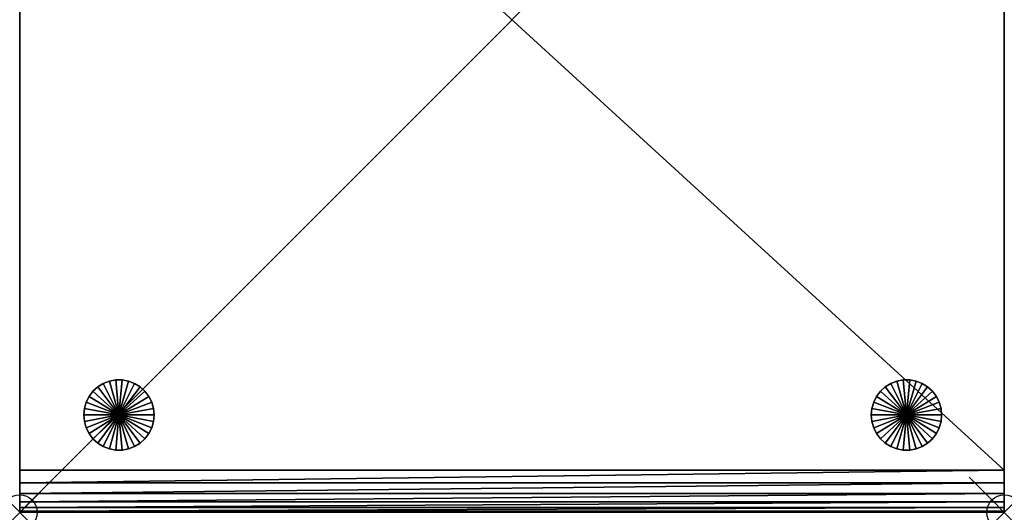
# Model space of a CAD drawing. Header units: inches. Extents: x 0 to 28, y -28 to 0.
# Tile 1 of 2: x 0 to 28, y -28 to -14. Entities that reach past the tile are written whole.
import ezdxf

# ---------------------------------------------------------------- set-up
doc = ezdxf.new("R2010")
doc.units = ezdxf.units.IN
doc.header["$MEASUREMENT"] = 0
doc.header["$PDMODE"] = 35
doc.header["$PDSIZE"] = 1
for name, color, linetype in [('A-FURN-3-NODE', 7, 'Continuous'), ('A-FURN-3-ST', 151, 'Continuous'), ('A-FURN-3-ST-LG', 252, 'Continuous')]:
    doc.layers.add(name, color=color, linetype=linetype)

msp = doc.modelspace()

# ---------------------------------------------------------------- linework, layer by layer
at = {"layer": 'A-FURN-3-NODE'}
for p in [(0, -28), (28, -28)]:
    msp.add_point(p, dxfattribs=at)

# ---------------------------------------------------------------- meshes
at = {"layer": 'A-FURN-3-ST'}
mesh = msp.add_polyface(dxfattribs=at)
corners = [(0, -28, 1.323), (28, -28, 1.323), (0, 0, 1.323), (28, 0, 1.323), (0, -27.7, 13.7), (0, -28, 12.8), (0, -27.967, 13.167), (0, -27.867, 13.467), (0, -26.8, 14), (0, -27.167, 13.967), (0, -27.467, 13.867), (28, -27.7, 13.7), (28, -26.8, 14), (28, -27.167, 13.967), (28, -27.467, 13.867), (28, -28, 12.8), (28, -27.967, 13.167), (28, -27.867, 13.467), (28, -0.3, 13.7), (28, 0, 12.8), (28, -0.033, 13.167), (28, -0.133, 13.467), (28, -1.2, 14), (28, -0.833, 13.967), (28, -0.533, 13.867), (0, -0.3, 13.7), (0, -1.2, 14), (0, -0.833, 13.967), (0, -0.533, 13.867), (0, 0, 12.8), (0, -0.033, 13.167), (0, -0.133, 13.467)]
mesh.append_faces([[corners[k] for k in face] for face in [(20, 18, 23), (23, 12, 14), (14, 17, 15), (23, 14, 15), (20, 23, 15), (3, 20, 15), (6, 4, 9), (9, 26, 28), (28, 31, 29), (9, 28, 29), (6, 9, 29), (0, 6, 29)]], dxfattribs={"vtx0": -1, "vtx1": -1, "vtx2": -1})
mesh.append_faces([[corners[k] for k in face] for face in [(1, 3, 15), (2, 0, 29)]], dxfattribs={"vtx1": -1})
mesh.append_faces([[corners[k] for k in face] for face in [(0, 2, 3), (3, 1, 0), (12, 22, 26), (26, 8, 12), (1, 15, 5), (5, 0, 1), (3, 19, 20), (20, 21, 18), (18, 24, 23), (23, 22, 12), (12, 13, 14), (14, 11, 17), (17, 16, 15), (2, 29, 19), (19, 3, 2), (0, 5, 6), (6, 7, 4), (4, 10, 9), (9, 8, 26), (26, 27, 28), (28, 25, 31), (31, 30, 29), (12, 8, 9), (9, 13, 12), (13, 9, 10), (10, 14, 13), (14, 10, 4), (4, 11, 14), (26, 22, 23), (23, 27, 26), (27, 23, 24), (24, 28, 27), (28, 24, 18), (18, 25, 28), (5, 15, 16), (16, 6, 5), (6, 16, 17), (17, 7, 6), (7, 17, 11), (11, 4, 7), (19, 29, 30), (30, 20, 19), (20, 30, 31), (31, 21, 20), (21, 31, 25), (25, 18, 21)]], dxfattribs={"vtx2": -1})
at = {"layer": 'A-FURN-3-ST-LG'}
mesh = msp.add_polyface(dxfattribs=at)
corners = [(2.823, -25.234, 0), (2.731, -24.238, 0), (2.915, -24.238, 0), (2.55, -24.272, 0), (2.377, -24.339, 0), (2.221, -24.436, 0), (2.084, -24.56, 0), (1.973, -24.707, 0), (1.891, -24.873, 0), (1.84, -25.05, 0), (2.731, -24.238, 0.3), (2.55, -24.272, 0.3), (2.377, -24.339, 0.3), (2.221, -24.436, 0.3), (2.915, -24.238, 0.3), (2.731, -24.238, 0.6), (2.55, -24.272, 0.6), (2.377, -24.339, 0.6), (2.221, -24.436, 0.6), (2.915, -24.238, 0.6), (2.731, -24.238, 0.9), (2.55, -24.272, 0.9), (2.377, -24.339, 0.9), (2.221, -24.436, 0.9), (2.915, -24.238, 0.9), (2.731, -24.238, 1.2), (2.55, -24.272, 1.2), (2.377, -24.339, 1.2), (2.221, -24.436, 1.2), (2.915, -24.238, 1.2), (2.731, -24.238, 1.5), (2.55, -24.272, 1.5), (2.377, -24.339, 1.5), (2.221, -24.436, 1.5), (2.084, -24.56, 1.5), (2.823, -25.234, 1.5), (1.973, -24.707, 1.5), (1.891, -24.873, 1.5), (1.84, -25.05, 1.5)]
mesh.append_faces([[corners[k] for k in face] for face in [(1, 11, 10), (3, 12, 11), (4, 13, 12), (10, 16, 15), (11, 17, 16), (12, 18, 17), (15, 21, 20), (16, 22, 21), (17, 23, 22), (20, 26, 25), (21, 27, 26), (22, 28, 27), (25, 31, 30), (26, 32, 31), (27, 33, 32), (28, 34, 33)]], dxfattribs={"vtx0": -1})
mesh.append_faces([[corners[k] for k in face] for face in [(0, 1, 2), (0, 3, 1), (0, 4, 3), (0, 5, 4), (0, 6, 5), (0, 7, 6), (0, 8, 7), (0, 9, 8), (35, 30, 31), (35, 31, 32), (35, 32, 33), (35, 33, 34), (35, 34, 36), (35, 36, 37), (35, 37, 38)]], dxfattribs={"vtx0": -1, "vtx2": -1})
mesh.append_faces([[corners[k] for k in face] for face in [(2, 1, 10), (1, 3, 11), (3, 4, 12), (4, 5, 13), (14, 10, 15), (10, 11, 16), (11, 12, 17), (12, 13, 18), (19, 15, 20), (15, 16, 21), (16, 17, 22), (17, 18, 23), (24, 20, 25), (20, 21, 26), (21, 22, 27), (22, 23, 28), (29, 25, 30), (25, 26, 31), (26, 27, 32), (27, 28, 33)]], dxfattribs={"vtx2": -1})
mesh = msp.add_polyface(dxfattribs=at)
corners = [(2.823, -25.234, 0), (3.756, -24.873, 0), (3.806, -25.05, 0), (3.673, -24.707, 0), (3.562, -24.56, 0), (3.426, -24.436, 0), (3.269, -24.339, 0), (3.097, -24.272, 0), (2.915, -24.238, 0), (3.426, -24.436, 0.3), (3.269, -24.339, 0.3), (3.097, -24.272, 0.3), (2.915, -24.238, 0.3), (2.731, -24.238, 0.3), (3.269, -24.339, 0.6), (3.426, -24.436, 0.6), (3.097, -24.272, 0.6), (2.915, -24.238, 0.6), (2.731, -24.238, 0.6), (3.269, -24.339, 0.9), (3.426, -24.436, 0.9), (3.097, -24.272, 0.9), (2.915, -24.238, 0.9), (2.731, -24.238, 0.9), (3.269, -24.339, 1.2), (3.426, -24.436, 1.2), (3.097, -24.272, 1.2), (2.915, -24.238, 1.2), (2.731, -24.238, 1.2), (3.269, -24.339, 1.5), (3.426, -24.436, 1.5), (3.097, -24.272, 1.5), (2.915, -24.238, 1.5), (2.731, -24.238, 1.5), (2.823, -25.234, 1.5), (3.806, -25.05, 1.5), (3.756, -24.873, 1.5), (3.673, -24.707, 1.5), (3.562, -24.56, 1.5)]
mesh.append_faces([[corners[k] for k in face] for face in [(5, 10, 9), (6, 11, 10), (7, 12, 11), (8, 13, 12), (9, 14, 15), (10, 16, 14), (11, 17, 16), (12, 18, 17), (15, 19, 20), (14, 21, 19), (16, 22, 21), (17, 23, 22), (20, 24, 25), (19, 26, 24), (21, 27, 26), (22, 28, 27), (25, 29, 30), (24, 31, 29), (26, 32, 31), (27, 33, 32)]], dxfattribs={"vtx0": -1})
mesh.append_faces([[corners[k] for k in face] for face in [(0, 1, 2), (0, 3, 1), (0, 4, 3), (0, 5, 4), (0, 6, 5), (0, 7, 6), (0, 8, 7), (34, 35, 36), (34, 36, 37), (34, 37, 38), (34, 38, 30), (34, 30, 29), (34, 29, 31), (34, 31, 32), (34, 32, 33)]], dxfattribs={"vtx0": -1, "vtx2": -1})
mesh.append_faces([[corners[k] for k in face] for face in [(4, 5, 9), (5, 6, 10), (6, 7, 11), (7, 8, 12), (9, 10, 14), (10, 11, 16), (11, 12, 17), (15, 14, 19), (14, 16, 21), (16, 17, 22), (20, 19, 24), (19, 21, 26), (21, 22, 27), (25, 24, 29), (24, 26, 31), (26, 27, 32)]], dxfattribs={"vtx2": -1})
mesh = msp.add_polyface(dxfattribs=at)
corners = [(25.217, -25.234, 0), (25.125, -24.238, 0), (25.31, -24.238, 0), (24.944, -24.272, 0), (24.772, -24.339, 0), (24.615, -24.436, 0), (24.478, -24.56, 0), (24.367, -24.707, 0), (24.285, -24.873, 0), (24.234, -25.05, 0), (25.125, -24.238, 0.3), (24.944, -24.272, 0.3), (24.772, -24.339, 0.3), (24.615, -24.436, 0.3), (25.31, -24.238, 0.3), (25.125, -24.238, 0.6), (24.944, -24.272, 0.6), (24.772, -24.339, 0.6), (24.615, -24.436, 0.6), (25.31, -24.238, 0.6), (25.125, -24.238, 0.9), (24.944, -24.272, 0.9), (24.772, -24.339, 0.9), (24.615, -24.436, 0.9), (25.31, -24.238, 0.9), (25.125, -24.238, 1.2), (24.944, -24.272, 1.2), (24.772, -24.339, 1.2), (24.615, -24.436, 1.2), (25.31, -24.238, 1.2), (25.125, -24.238, 1.5), (24.944, -24.272, 1.5), (24.772, -24.339, 1.5), (24.615, -24.436, 1.5), (24.478, -24.56, 1.5), (25.217, -25.234, 1.5), (24.367, -24.707, 1.5), (24.285, -24.873, 1.5), (24.234, -25.05, 1.5)]
mesh.append_faces([[corners[k] for k in face] for face in [(1, 11, 10), (3, 12, 11), (4, 13, 12), (10, 16, 15), (11, 17, 16), (12, 18, 17), (15, 21, 20), (16, 22, 21), (17, 23, 22), (20, 26, 25), (21, 27, 26), (22, 28, 27), (25, 31, 30), (26, 32, 31), (27, 33, 32), (28, 34, 33)]], dxfattribs={"vtx0": -1})
mesh.append_faces([[corners[k] for k in face] for face in [(0, 1, 2), (0, 3, 1), (0, 4, 3), (0, 5, 4), (0, 6, 5), (0, 7, 6), (0, 8, 7), (0, 9, 8), (35, 30, 31), (35, 31, 32), (35, 32, 33), (35, 33, 34), (35, 34, 36), (35, 36, 37), (35, 37, 38)]], dxfattribs={"vtx0": -1, "vtx2": -1})
mesh.append_faces([[corners[k] for k in face] for face in [(2, 1, 10), (1, 3, 11), (3, 4, 12), (4, 5, 13), (14, 10, 15), (10, 11, 16), (11, 12, 17), (12, 13, 18), (19, 15, 20), (15, 16, 21), (16, 17, 22), (17, 18, 23), (24, 20, 25), (20, 21, 26), (21, 22, 27), (22, 23, 28), (29, 25, 30), (25, 26, 31), (26, 27, 32), (27, 28, 33)]], dxfattribs={"vtx2": -1})
mesh = msp.add_polyface(dxfattribs=at)
corners = [(25.217, -25.234, 0), (26.15, -24.873, 0), (26.2, -25.05, 0), (26.068, -24.707, 0), (25.956, -24.56, 0), (25.82, -24.436, 0), (25.663, -24.339, 0), (25.491, -24.272, 0), (25.31, -24.238, 0), (25.82, -24.436, 0.3), (25.663, -24.339, 0.3), (25.491, -24.272, 0.3), (25.31, -24.238, 0.3), (25.125, -24.238, 0.3), (25.663, -24.339, 0.6), (25.82, -24.436, 0.6), (25.491, -24.272, 0.6), (25.31, -24.238, 0.6), (25.125, -24.238, 0.6), (25.663, -24.339, 0.9), (25.82, -24.436, 0.9), (25.491, -24.272, 0.9), (25.31, -24.238, 0.9), (25.125, -24.238, 0.9), (25.663, -24.339, 1.2), (25.82, -24.436, 1.2), (25.491, -24.272, 1.2), (25.31, -24.238, 1.2), (25.125, -24.238, 1.2), (25.663, -24.339, 1.5), (25.82, -24.436, 1.5), (25.491, -24.272, 1.5), (25.31, -24.238, 1.5), (25.125, -24.238, 1.5), (25.217, -25.234, 1.5), (26.2, -25.05, 1.5), (26.15, -24.873, 1.5), (26.068, -24.707, 1.5), (25.956, -24.56, 1.5)]
mesh.append_faces([[corners[k] for k in face] for face in [(5, 10, 9), (6, 11, 10), (7, 12, 11), (8, 13, 12), (9, 14, 15), (10, 16, 14), (11, 17, 16), (12, 18, 17), (15, 19, 20), (14, 21, 19), (16, 22, 21), (17, 23, 22), (20, 24, 25), (19, 26, 24), (21, 27, 26), (22, 28, 27), (25, 29, 30), (24, 31, 29), (26, 32, 31), (27, 33, 32)]], dxfattribs={"vtx0": -1})
mesh.append_faces([[corners[k] for k in face] for face in [(0, 1, 2), (0, 3, 1), (0, 4, 3), (0, 5, 4), (0, 6, 5), (0, 7, 6), (0, 8, 7), (34, 35, 36), (34, 36, 37), (34, 37, 38), (34, 38, 30), (34, 30, 29), (34, 29, 31), (34, 31, 32), (34, 32, 33)]], dxfattribs={"vtx0": -1, "vtx2": -1})
mesh.append_faces([[corners[k] for k in face] for face in [(4, 5, 9), (5, 6, 10), (6, 7, 11), (7, 8, 12), (9, 10, 14), (10, 11, 16), (11, 12, 17), (15, 14, 19), (14, 16, 21), (16, 17, 22), (20, 19, 24), (19, 21, 26), (21, 22, 27), (25, 24, 29), (24, 26, 31), (26, 27, 32)]], dxfattribs={"vtx2": -1})
mesh = msp.add_polyface(dxfattribs=at)
corners = [(2.823, -25.234, 0), (1.823, -25.234, 0), (1.84, -25.05, 0), (2.221, -24.436, 0), (2.084, -24.56, 0.3), (2.221, -24.436, 0.3), (2.084, -24.56, 0), (1.973, -24.707, 0.3), (1.973, -24.707, 0), (1.891, -24.873, 0.3), (1.891, -24.873, 0), (1.84, -25.05, 0.3), (1.823, -25.234, 0.3), (2.084, -24.56, 0.6), (2.221, -24.436, 0.6), (1.973, -24.707, 0.6), (1.891, -24.873, 0.6), (1.84, -25.05, 0.6), (1.823, -25.234, 0.6), (2.084, -24.56, 0.9), (2.221, -24.436, 0.9), (1.973, -24.707, 0.9), (1.891, -24.873, 0.9), (1.84, -25.05, 0.9), (1.823, -25.234, 0.9), (2.084, -24.56, 1.2), (2.221, -24.436, 1.2), (1.973, -24.707, 1.2), (1.891, -24.873, 1.2), (1.84, -25.05, 1.2), (1.823, -25.234, 1.2), (2.084, -24.56, 1.5), (1.973, -24.707, 1.5), (1.891, -24.873, 1.5), (1.84, -25.05, 1.5), (1.823, -25.234, 1.5), (2.823, -25.234, 1.5)]
mesh.append_faces([[corners[k] for k in face] for face in [(3, 4, 5), (6, 7, 4), (8, 9, 7), (10, 11, 9), (2, 12, 11), (5, 13, 14), (4, 15, 13), (7, 16, 15), (9, 17, 16), (11, 18, 17), (14, 19, 20), (13, 21, 19), (15, 22, 21), (16, 23, 22), (17, 24, 23), (20, 25, 26), (19, 27, 25), (21, 28, 27), (22, 29, 28), (23, 30, 29), (25, 32, 31), (27, 33, 32), (28, 34, 33), (29, 35, 34)]], dxfattribs={"vtx0": -1})
mesh.append_faces([[corners[k] for k in face] for face in [(0, 1, 2), (36, 34, 35)]], dxfattribs={"vtx0": -1, "vtx2": -1})
mesh.append_faces([[corners[k] for k in face] for face in [(3, 6, 4), (6, 8, 7), (8, 10, 9), (10, 2, 11), (2, 1, 12), (5, 4, 13), (4, 7, 15), (7, 9, 16), (9, 11, 17), (11, 12, 18), (14, 13, 19), (13, 15, 21), (15, 16, 22), (16, 17, 23), (17, 18, 24), (20, 19, 25), (19, 21, 27), (21, 22, 28), (22, 23, 29), (23, 24, 30), (26, 25, 31), (25, 27, 32), (27, 28, 33), (28, 29, 34), (29, 30, 35)]], dxfattribs={"vtx2": -1})
mesh = msp.add_polyface(dxfattribs=at)
corners = [(2.823, -25.234, 0), (3.806, -25.05, 0), (3.823, -25.234, 0), (3.806, -25.05, 0.3), (3.823, -25.234, 0.3), (3.756, -24.873, 0.3), (3.756, -24.873, 0), (3.673, -24.707, 0.3), (3.673, -24.707, 0), (3.562, -24.56, 0.3), (3.562, -24.56, 0), (3.426, -24.436, 0.3), (3.806, -25.05, 0.6), (3.823, -25.234, 0.6), (3.756, -24.873, 0.6), (3.673, -24.707, 0.6), (3.562, -24.56, 0.6), (3.426, -24.436, 0.6), (3.806, -25.05, 0.9), (3.823, -25.234, 0.9), (3.756, -24.873, 0.9), (3.673, -24.707, 0.9), (3.562, -24.56, 0.9), (3.426, -24.436, 0.9), (3.806, -25.05, 1.2), (3.823, -25.234, 1.2), (3.756, -24.873, 1.2), (3.673, -24.707, 1.2), (3.562, -24.56, 1.2), (3.426, -24.436, 1.2), (3.806, -25.05, 1.5), (3.823, -25.234, 1.5), (3.756, -24.873, 1.5), (3.673, -24.707, 1.5), (3.562, -24.56, 1.5), (3.426, -24.436, 1.5), (2.823, -25.234, 1.5)]
mesh.append_faces([[corners[k] for k in face] for face in [(2, 3, 4), (1, 5, 3), (6, 7, 5), (8, 9, 7), (10, 11, 9), (4, 12, 13), (3, 14, 12), (5, 15, 14), (7, 16, 15), (9, 17, 16), (13, 18, 19), (12, 20, 18), (14, 21, 20), (15, 22, 21), (16, 23, 22), (19, 24, 25), (18, 26, 24), (20, 27, 26), (21, 28, 27), (22, 29, 28), (25, 30, 31), (24, 32, 30), (26, 33, 32), (27, 34, 33), (28, 35, 34)]], dxfattribs={"vtx0": -1})
mesh.append_faces([[corners[k] for k in face] for face in [(0, 1, 2), (36, 31, 30)]], dxfattribs={"vtx0": -1, "vtx2": -1})
mesh.append_faces([[corners[k] for k in face] for face in [(2, 1, 3), (1, 6, 5), (6, 8, 7), (8, 10, 9), (4, 3, 12), (3, 5, 14), (5, 7, 15), (7, 9, 16), (9, 11, 17), (13, 12, 18), (12, 14, 20), (14, 15, 21), (15, 16, 22), (16, 17, 23), (19, 18, 24), (18, 20, 26), (20, 21, 27), (21, 22, 28), (22, 23, 29), (25, 24, 30), (24, 26, 32), (26, 27, 33), (27, 28, 34), (28, 29, 35)]], dxfattribs={"vtx2": -1})
mesh = msp.add_polyface(dxfattribs=at)
corners = [(25.217, -25.234, 0), (24.217, -25.234, 0), (24.234, -25.05, 0), (24.615, -24.436, 0), (24.478, -24.56, 0.3), (24.615, -24.436, 0.3), (24.478, -24.56, 0), (24.367, -24.707, 0.3), (24.367, -24.707, 0), (24.285, -24.873, 0.3), (24.285, -24.873, 0), (24.234, -25.05, 0.3), (24.217, -25.234, 0.3), (24.478, -24.56, 0.6), (24.615, -24.436, 0.6), (24.367, -24.707, 0.6), (24.285, -24.873, 0.6), (24.234, -25.05, 0.6), (24.217, -25.234, 0.6), (24.478, -24.56, 0.9), (24.615, -24.436, 0.9), (24.367, -24.707, 0.9), (24.285, -24.873, 0.9), (24.234, -25.05, 0.9), (24.217, -25.234, 0.9), (24.478, -24.56, 1.2), (24.615, -24.436, 1.2), (24.367, -24.707, 1.2), (24.285, -24.873, 1.2), (24.234, -25.05, 1.2), (24.217, -25.234, 1.2), (24.478, -24.56, 1.5), (24.367, -24.707, 1.5), (24.285, -24.873, 1.5), (24.234, -25.05, 1.5), (24.217, -25.234, 1.5), (25.217, -25.234, 1.5)]
mesh.append_faces([[corners[k] for k in face] for face in [(3, 4, 5), (6, 7, 4), (8, 9, 7), (10, 11, 9), (2, 12, 11), (5, 13, 14), (4, 15, 13), (7, 16, 15), (9, 17, 16), (11, 18, 17), (14, 19, 20), (13, 21, 19), (15, 22, 21), (16, 23, 22), (17, 24, 23), (20, 25, 26), (19, 27, 25), (21, 28, 27), (22, 29, 28), (23, 30, 29), (25, 32, 31), (27, 33, 32), (28, 34, 33), (29, 35, 34)]], dxfattribs={"vtx0": -1})
mesh.append_faces([[corners[k] for k in face] for face in [(0, 1, 2), (36, 34, 35)]], dxfattribs={"vtx0": -1, "vtx2": -1})
mesh.append_faces([[corners[k] for k in face] for face in [(3, 6, 4), (6, 8, 7), (8, 10, 9), (10, 2, 11), (2, 1, 12), (5, 4, 13), (4, 7, 15), (7, 9, 16), (9, 11, 17), (11, 12, 18), (14, 13, 19), (13, 15, 21), (15, 16, 22), (16, 17, 23), (17, 18, 24), (20, 19, 25), (19, 21, 27), (21, 22, 28), (22, 23, 29), (23, 24, 30), (26, 25, 31), (25, 27, 32), (27, 28, 33), (28, 29, 34), (29, 30, 35)]], dxfattribs={"vtx2": -1})
mesh = msp.add_polyface(dxfattribs=at)
corners = [(25.217, -25.234, 0), (26.2, -25.05, 0), (26.217, -25.234, 0), (26.2, -25.05, 0.3), (26.217, -25.234, 0.3), (26.15, -24.873, 0.3), (26.15, -24.873, 0), (26.068, -24.707, 0.3), (26.068, -24.707, 0), (25.956, -24.56, 0.3), (25.956, -24.56, 0), (25.82, -24.436, 0.3), (26.2, -25.05, 0.6), (26.217, -25.234, 0.6), (26.15, -24.873, 0.6), (26.068, -24.707, 0.6), (25.956, -24.56, 0.6), (25.82, -24.436, 0.6), (26.2, -25.05, 0.9), (26.217, -25.234, 0.9), (26.15, -24.873, 0.9), (26.068, -24.707, 0.9), (25.956, -24.56, 0.9), (25.82, -24.436, 0.9), (26.2, -25.05, 1.2), (26.217, -25.234, 1.2), (26.15, -24.873, 1.2), (26.068, -24.707, 1.2), (25.956, -24.56, 1.2), (25.82, -24.436, 1.2), (26.2, -25.05, 1.5), (26.217, -25.234, 1.5), (26.15, -24.873, 1.5), (26.068, -24.707, 1.5), (25.956, -24.56, 1.5), (25.82, -24.436, 1.5), (25.217, -25.234, 1.5)]
mesh.append_faces([[corners[k] for k in face] for face in [(2, 3, 4), (1, 5, 3), (6, 7, 5), (8, 9, 7), (10, 11, 9), (4, 12, 13), (3, 14, 12), (5, 15, 14), (7, 16, 15), (9, 17, 16), (13, 18, 19), (12, 20, 18), (14, 21, 20), (15, 22, 21), (16, 23, 22), (19, 24, 25), (18, 26, 24), (20, 27, 26), (21, 28, 27), (22, 29, 28), (25, 30, 31), (24, 32, 30), (26, 33, 32), (27, 34, 33), (28, 35, 34)]], dxfattribs={"vtx0": -1})
mesh.append_faces([[corners[k] for k in face] for face in [(0, 1, 2), (36, 31, 30)]], dxfattribs={"vtx0": -1, "vtx2": -1})
mesh.append_faces([[corners[k] for k in face] for face in [(2, 1, 3), (1, 6, 5), (6, 8, 7), (8, 10, 9), (4, 3, 12), (3, 5, 14), (5, 7, 15), (7, 9, 16), (9, 11, 17), (13, 12, 18), (12, 14, 20), (14, 15, 21), (15, 16, 22), (16, 17, 23), (19, 18, 24), (18, 20, 26), (20, 21, 27), (21, 22, 28), (22, 23, 29), (25, 24, 30), (24, 26, 32), (26, 27, 33), (27, 28, 34), (28, 29, 35)]], dxfattribs={"vtx2": -1})
mesh = msp.add_polyface(dxfattribs=at)
corners = [(2.823, -25.234, 0), (1.84, -25.418, 0), (1.823, -25.234, 0), (1.84, -25.418, 0.3), (1.823, -25.234, 0.3), (1.891, -25.595, 0.3), (1.891, -25.595, 0), (1.973, -25.76, 0.3), (1.973, -25.76, 0), (2.084, -25.908, 0.3), (2.084, -25.908, 0), (2.221, -26.032, 0.3), (2.221, -26.032, 0), (1.84, -25.418, 0.6), (1.823, -25.234, 0.6), (1.891, -25.595, 0.6), (1.973, -25.76, 0.6), (2.084, -25.908, 0.6), (2.221, -26.032, 0.6), (1.84, -25.418, 0.9), (1.823, -25.234, 0.9), (1.891, -25.595, 0.9), (1.973, -25.76, 0.9), (2.084, -25.908, 0.9), (2.221, -26.032, 0.9), (1.84, -25.418, 1.2), (1.823, -25.234, 1.2), (1.891, -25.595, 1.2), (1.973, -25.76, 1.2), (2.084, -25.908, 1.2), (2.221, -26.032, 1.2), (1.84, -25.418, 1.5), (1.823, -25.234, 1.5), (1.891, -25.595, 1.5), (1.973, -25.76, 1.5), (2.084, -25.908, 1.5), (2.221, -26.032, 1.5), (2.823, -25.234, 1.5)]
mesh.append_faces([[corners[k] for k in face] for face in [(2, 3, 4), (1, 5, 3), (6, 7, 5), (8, 9, 7), (10, 11, 9), (4, 13, 14), (3, 15, 13), (5, 16, 15), (7, 17, 16), (9, 18, 17), (14, 19, 20), (13, 21, 19), (15, 22, 21), (16, 23, 22), (17, 24, 23), (20, 25, 26), (19, 27, 25), (21, 28, 27), (22, 29, 28), (23, 30, 29), (26, 31, 32), (25, 33, 31), (27, 34, 33), (28, 35, 34), (29, 36, 35)]], dxfattribs={"vtx0": -1})
mesh.append_faces([[corners[k] for k in face] for face in [(0, 1, 2), (37, 32, 31)]], dxfattribs={"vtx0": -1, "vtx2": -1})
mesh.append_faces([[corners[k] for k in face] for face in [(2, 1, 3), (1, 6, 5), (6, 8, 7), (8, 10, 9), (10, 12, 11), (4, 3, 13), (3, 5, 15), (5, 7, 16), (7, 9, 17), (9, 11, 18), (14, 13, 19), (13, 15, 21), (15, 16, 22), (16, 17, 23), (17, 18, 24), (20, 19, 25), (19, 21, 27), (21, 22, 28), (22, 23, 29), (23, 24, 30), (26, 25, 31), (25, 27, 33), (27, 28, 34), (28, 29, 35)]], dxfattribs={"vtx2": -1})
mesh = msp.add_polyface(dxfattribs=at)
corners = [(2.823, -25.234, 0), (1.891, -25.595, 0), (1.84, -25.418, 0), (1.973, -25.76, 0), (2.084, -25.908, 0), (2.221, -26.032, 0), (2.377, -26.129, 0), (2.55, -26.196, 0), (2.731, -26.23, 0), (2.915, -26.23, 0), (2.377, -26.129, 0.3), (2.221, -26.032, 0.3), (2.55, -26.196, 0.3), (2.731, -26.23, 0.3), (2.915, -26.23, 0.3), (2.377, -26.129, 0.6), (2.221, -26.032, 0.6), (2.55, -26.196, 0.6), (2.731, -26.23, 0.6), (2.915, -26.23, 0.6), (2.377, -26.129, 0.9), (2.221, -26.032, 0.9), (2.55, -26.196, 0.9), (2.731, -26.23, 0.9), (2.915, -26.23, 0.9), (2.377, -26.129, 1.2), (2.221, -26.032, 1.2), (2.55, -26.196, 1.2), (2.731, -26.23, 1.2), (2.915, -26.23, 1.2), (2.084, -25.908, 1.2), (2.221, -26.032, 1.5), (2.377, -26.129, 1.5), (2.55, -26.196, 1.5), (2.731, -26.23, 1.5), (2.915, -26.23, 1.5), (2.823, -25.234, 1.5), (1.84, -25.418, 1.5), (1.891, -25.595, 1.5), (1.973, -25.76, 1.5), (2.084, -25.908, 1.5)]
mesh.append_faces([[corners[k] for k in face] for face in [(5, 10, 11), (6, 12, 10), (7, 13, 12), (8, 14, 13), (11, 15, 16), (10, 17, 15), (12, 18, 17), (13, 19, 18), (16, 20, 21), (15, 22, 20), (17, 23, 22), (18, 24, 23), (21, 25, 26), (20, 27, 25), (22, 28, 27), (23, 29, 28), (26, 32, 31), (25, 33, 32), (27, 34, 33), (28, 35, 34)]], dxfattribs={"vtx0": -1})
mesh.append_faces([[corners[k] for k in face] for face in [(0, 1, 2), (0, 3, 1), (0, 4, 3), (0, 5, 4), (0, 6, 5), (0, 7, 6), (0, 8, 7), (0, 9, 8), (36, 37, 38), (36, 38, 39), (36, 39, 40), (36, 40, 31), (36, 31, 32), (36, 32, 33), (36, 33, 34)]], dxfattribs={"vtx0": -1, "vtx2": -1})
mesh.append_faces([[corners[k] for k in face] for face in [(5, 6, 10), (6, 7, 12), (7, 8, 13), (11, 10, 15), (10, 12, 17), (12, 13, 18), (16, 15, 20), (15, 17, 22), (17, 18, 23), (21, 20, 25), (20, 22, 27), (22, 23, 28), (30, 26, 31), (26, 25, 32), (25, 27, 33), (27, 28, 34)]], dxfattribs={"vtx2": -1})
mesh = msp.add_polyface(dxfattribs=at)
corners = [(2.823, -25.234, 0), (3.097, -26.196, 0), (2.915, -26.23, 0), (3.269, -26.129, 0), (3.426, -26.032, 0), (3.562, -25.908, 0), (3.673, -25.76, 0), (3.756, -25.595, 0), (3.806, -25.418, 0), (2.731, -26.23, 0), (2.915, -26.23, 0.3), (3.097, -26.196, 0.3), (3.269, -26.129, 0.3), (3.426, -26.032, 0.3), (3.562, -25.908, 0.3), (2.731, -26.23, 0.3), (2.915, -26.23, 0.6), (3.097, -26.196, 0.6), (3.269, -26.129, 0.6), (3.426, -26.032, 0.6), (2.731, -26.23, 0.6), (2.915, -26.23, 0.9), (3.097, -26.196, 0.9), (3.269, -26.129, 0.9), (3.426, -26.032, 0.9), (2.731, -26.23, 0.9), (2.915, -26.23, 1.2), (3.097, -26.196, 1.2), (3.269, -26.129, 1.2), (3.426, -26.032, 1.2), (2.731, -26.23, 1.2), (2.915, -26.23, 1.5), (3.097, -26.196, 1.5), (3.269, -26.129, 1.5), (3.426, -26.032, 1.5), (2.823, -25.234, 1.5), (2.731, -26.23, 1.5), (3.562, -25.908, 1.5), (3.673, -25.76, 1.5), (3.756, -25.595, 1.5), (3.806, -25.418, 1.5)]
mesh.append_faces([[corners[k] for k in face] for face in [(2, 11, 10), (1, 12, 11), (3, 13, 12), (4, 14, 13), (10, 17, 16), (11, 18, 17), (12, 19, 18), (16, 22, 21), (17, 23, 22), (18, 24, 23), (21, 27, 26), (22, 28, 27), (23, 29, 28), (26, 32, 31), (27, 33, 32), (28, 34, 33)]], dxfattribs={"vtx0": -1})
mesh.append_faces([[corners[k] for k in face] for face in [(0, 1, 2), (0, 3, 1), (0, 4, 3), (0, 5, 4), (0, 6, 5), (0, 7, 6), (0, 8, 7), (35, 36, 31), (35, 31, 32), (35, 32, 33), (35, 33, 34), (35, 34, 37), (35, 37, 38), (35, 38, 39), (35, 39, 40)]], dxfattribs={"vtx0": -1, "vtx2": -1})
mesh.append_faces([[corners[k] for k in face] for face in [(9, 2, 10), (2, 1, 11), (1, 3, 12), (3, 4, 13), (15, 10, 16), (10, 11, 17), (11, 12, 18), (12, 13, 19), (20, 16, 21), (16, 17, 22), (17, 18, 23), (18, 19, 24), (25, 21, 26), (21, 22, 27), (22, 23, 28), (23, 24, 29), (30, 26, 31), (26, 27, 32), (27, 28, 33), (28, 29, 34)]], dxfattribs={"vtx2": -1})
mesh = msp.add_polyface(dxfattribs=at)
corners = [(2.823, -25.234, 0), (3.823, -25.234, 0), (3.806, -25.418, 0), (3.426, -26.032, 0), (3.562, -25.908, 0), (3.562, -25.908, 0.3), (3.673, -25.76, 0.3), (3.673, -25.76, 0), (3.756, -25.595, 0.3), (3.756, -25.595, 0), (3.806, -25.418, 0.3), (3.823, -25.234, 0.3), (3.426, -26.032, 0.3), (3.562, -25.908, 0.6), (3.426, -26.032, 0.6), (3.673, -25.76, 0.6), (3.756, -25.595, 0.6), (3.806, -25.418, 0.6), (3.823, -25.234, 0.6), (3.562, -25.908, 0.9), (3.426, -26.032, 0.9), (3.673, -25.76, 0.9), (3.756, -25.595, 0.9), (3.806, -25.418, 0.9), (3.823, -25.234, 0.9), (3.562, -25.908, 1.2), (3.426, -26.032, 1.2), (3.673, -25.76, 1.2), (3.756, -25.595, 1.2), (3.806, -25.418, 1.2), (3.823, -25.234, 1.2), (3.562, -25.908, 1.5), (3.426, -26.032, 1.5), (3.673, -25.76, 1.5), (3.756, -25.595, 1.5), (3.806, -25.418, 1.5), (3.823, -25.234, 1.5), (2.823, -25.234, 1.5)]
mesh.append_faces([[corners[k] for k in face] for face in [(4, 6, 5), (7, 8, 6), (9, 10, 8), (2, 11, 10), (12, 13, 14), (5, 15, 13), (6, 16, 15), (8, 17, 16), (10, 18, 17), (14, 19, 20), (13, 21, 19), (15, 22, 21), (16, 23, 22), (17, 24, 23), (20, 25, 26), (19, 27, 25), (21, 28, 27), (22, 29, 28), (23, 30, 29), (26, 31, 32), (25, 33, 31), (27, 34, 33), (28, 35, 34), (29, 36, 35)]], dxfattribs={"vtx0": -1})
mesh.append_faces([[corners[k] for k in face] for face in [(0, 1, 2), (37, 35, 36)]], dxfattribs={"vtx0": -1, "vtx2": -1})
mesh.append_faces([[corners[k] for k in face] for face in [(3, 4, 5), (4, 7, 6), (7, 9, 8), (9, 2, 10), (2, 1, 11), (12, 5, 13), (5, 6, 15), (6, 8, 16), (8, 10, 17), (10, 11, 18), (14, 13, 19), (13, 15, 21), (15, 16, 22), (16, 17, 23), (17, 18, 24), (20, 19, 25), (19, 21, 27), (21, 22, 28), (22, 23, 29), (23, 24, 30), (26, 25, 31), (25, 27, 33), (27, 28, 34), (28, 29, 35), (29, 30, 36)]], dxfattribs={"vtx2": -1})
mesh = msp.add_polyface(dxfattribs=at)
corners = [(25.217, -25.234, 0), (24.234, -25.418, 0), (24.217, -25.234, 0), (24.234, -25.418, 0.3), (24.217, -25.234, 0.3), (24.285, -25.595, 0.3), (24.285, -25.595, 0), (24.367, -25.76, 0.3), (24.367, -25.76, 0), (24.478, -25.908, 0.3), (24.478, -25.908, 0), (24.615, -26.032, 0.3), (24.615, -26.032, 0), (24.234, -25.418, 0.6), (24.217, -25.234, 0.6), (24.285, -25.595, 0.6), (24.367, -25.76, 0.6), (24.478, -25.908, 0.6), (24.615, -26.032, 0.6), (24.234, -25.418, 0.9), (24.217, -25.234, 0.9), (24.285, -25.595, 0.9), (24.367, -25.76, 0.9), (24.478, -25.908, 0.9), (24.615, -26.032, 0.9), (24.234, -25.418, 1.2), (24.217, -25.234, 1.2), (24.285, -25.595, 1.2), (24.367, -25.76, 1.2), (24.478, -25.908, 1.2), (24.615, -26.032, 1.2), (24.234, -25.418, 1.5), (24.217, -25.234, 1.5), (24.285, -25.595, 1.5), (24.367, -25.76, 1.5), (24.478, -25.908, 1.5), (24.615, -26.032, 1.5), (25.217, -25.234, 1.5)]
mesh.append_faces([[corners[k] for k in face] for face in [(2, 3, 4), (1, 5, 3), (6, 7, 5), (8, 9, 7), (10, 11, 9), (4, 13, 14), (3, 15, 13), (5, 16, 15), (7, 17, 16), (9, 18, 17), (14, 19, 20), (13, 21, 19), (15, 22, 21), (16, 23, 22), (17, 24, 23), (20, 25, 26), (19, 27, 25), (21, 28, 27), (22, 29, 28), (23, 30, 29), (26, 31, 32), (25, 33, 31), (27, 34, 33), (28, 35, 34), (29, 36, 35)]], dxfattribs={"vtx0": -1})
mesh.append_faces([[corners[k] for k in face] for face in [(0, 1, 2), (37, 32, 31)]], dxfattribs={"vtx0": -1, "vtx2": -1})
mesh.append_faces([[corners[k] for k in face] for face in [(2, 1, 3), (1, 6, 5), (6, 8, 7), (8, 10, 9), (10, 12, 11), (4, 3, 13), (3, 5, 15), (5, 7, 16), (7, 9, 17), (9, 11, 18), (14, 13, 19), (13, 15, 21), (15, 16, 22), (16, 17, 23), (17, 18, 24), (20, 19, 25), (19, 21, 27), (21, 22, 28), (22, 23, 29), (23, 24, 30), (26, 25, 31), (25, 27, 33), (27, 28, 34), (28, 29, 35)]], dxfattribs={"vtx2": -1})
mesh = msp.add_polyface(dxfattribs=at)
corners = [(25.217, -25.234, 0), (24.285, -25.595, 0), (24.234, -25.418, 0), (24.367, -25.76, 0), (24.478, -25.908, 0), (24.615, -26.032, 0), (24.772, -26.129, 0), (24.944, -26.196, 0), (25.125, -26.23, 0), (25.31, -26.23, 0), (24.772, -26.129, 0.3), (24.615, -26.032, 0.3), (24.944, -26.196, 0.3), (25.125, -26.23, 0.3), (25.31, -26.23, 0.3), (24.772, -26.129, 0.6), (24.615, -26.032, 0.6), (24.944, -26.196, 0.6), (25.125, -26.23, 0.6), (25.31, -26.23, 0.6), (24.772, -26.129, 0.9), (24.615, -26.032, 0.9), (24.944, -26.196, 0.9), (25.125, -26.23, 0.9), (25.31, -26.23, 0.9), (24.772, -26.129, 1.2), (24.615, -26.032, 1.2), (24.944, -26.196, 1.2), (25.125, -26.23, 1.2), (25.31, -26.23, 1.2), (24.478, -25.908, 1.2), (24.615, -26.032, 1.5), (24.772, -26.129, 1.5), (24.944, -26.196, 1.5), (25.125, -26.23, 1.5), (25.31, -26.23, 1.5), (25.217, -25.234, 1.5), (24.234, -25.418, 1.5), (24.285, -25.595, 1.5), (24.367, -25.76, 1.5), (24.478, -25.908, 1.5)]
mesh.append_faces([[corners[k] for k in face] for face in [(5, 10, 11), (6, 12, 10), (7, 13, 12), (8, 14, 13), (11, 15, 16), (10, 17, 15), (12, 18, 17), (13, 19, 18), (16, 20, 21), (15, 22, 20), (17, 23, 22), (18, 24, 23), (21, 25, 26), (20, 27, 25), (22, 28, 27), (23, 29, 28), (26, 32, 31), (25, 33, 32), (27, 34, 33), (28, 35, 34)]], dxfattribs={"vtx0": -1})
mesh.append_faces([[corners[k] for k in face] for face in [(0, 1, 2), (0, 3, 1), (0, 4, 3), (0, 5, 4), (0, 6, 5), (0, 7, 6), (0, 8, 7), (0, 9, 8), (36, 37, 38), (36, 38, 39), (36, 39, 40), (36, 40, 31), (36, 31, 32), (36, 32, 33), (36, 33, 34)]], dxfattribs={"vtx0": -1, "vtx2": -1})
mesh.append_faces([[corners[k] for k in face] for face in [(5, 6, 10), (6, 7, 12), (7, 8, 13), (11, 10, 15), (10, 12, 17), (12, 13, 18), (16, 15, 20), (15, 17, 22), (17, 18, 23), (21, 20, 25), (20, 22, 27), (22, 23, 28), (30, 26, 31), (26, 25, 32), (25, 27, 33), (27, 28, 34)]], dxfattribs={"vtx2": -1})
mesh = msp.add_polyface(dxfattribs=at)
corners = [(25.217, -25.234, 0), (25.491, -26.196, 0), (25.31, -26.23, 0), (25.663, -26.129, 0), (25.82, -26.032, 0), (25.956, -25.908, 0), (26.068, -25.76, 0), (26.15, -25.595, 0), (26.2, -25.418, 0), (25.125, -26.23, 0), (25.31, -26.23, 0.3), (25.491, -26.196, 0.3), (25.663, -26.129, 0.3), (25.82, -26.032, 0.3), (25.956, -25.908, 0.3), (25.125, -26.23, 0.3), (25.31, -26.23, 0.6), (25.491, -26.196, 0.6), (25.663, -26.129, 0.6), (25.82, -26.032, 0.6), (25.125, -26.23, 0.6), (25.31, -26.23, 0.9), (25.491, -26.196, 0.9), (25.663, -26.129, 0.9), (25.82, -26.032, 0.9), (25.125, -26.23, 0.9), (25.31, -26.23, 1.2), (25.491, -26.196, 1.2), (25.663, -26.129, 1.2), (25.82, -26.032, 1.2), (25.125, -26.23, 1.2), (25.31, -26.23, 1.5), (25.491, -26.196, 1.5), (25.663, -26.129, 1.5), (25.82, -26.032, 1.5), (25.217, -25.234, 1.5), (25.125, -26.23, 1.5), (25.956, -25.908, 1.5), (26.068, -25.76, 1.5), (26.15, -25.595, 1.5), (26.2, -25.418, 1.5)]
mesh.append_faces([[corners[k] for k in face] for face in [(2, 11, 10), (1, 12, 11), (3, 13, 12), (4, 14, 13), (10, 17, 16), (11, 18, 17), (12, 19, 18), (16, 22, 21), (17, 23, 22), (18, 24, 23), (21, 27, 26), (22, 28, 27), (23, 29, 28), (26, 32, 31), (27, 33, 32), (28, 34, 33)]], dxfattribs={"vtx0": -1})
mesh.append_faces([[corners[k] for k in face] for face in [(0, 1, 2), (0, 3, 1), (0, 4, 3), (0, 5, 4), (0, 6, 5), (0, 7, 6), (0, 8, 7), (35, 36, 31), (35, 31, 32), (35, 32, 33), (35, 33, 34), (35, 34, 37), (35, 37, 38), (35, 38, 39), (35, 39, 40)]], dxfattribs={"vtx0": -1, "vtx2": -1})
mesh.append_faces([[corners[k] for k in face] for face in [(9, 2, 10), (2, 1, 11), (1, 3, 12), (3, 4, 13), (15, 10, 16), (10, 11, 17), (11, 12, 18), (12, 13, 19), (20, 16, 21), (16, 17, 22), (17, 18, 23), (18, 19, 24), (25, 21, 26), (21, 22, 27), (22, 23, 28), (23, 24, 29), (30, 26, 31), (26, 27, 32), (27, 28, 33), (28, 29, 34)]], dxfattribs={"vtx2": -1})
mesh = msp.add_polyface(dxfattribs=at)
corners = [(25.217, -25.234, 0), (26.217, -25.234, 0), (26.2, -25.418, 0), (25.82, -26.032, 0), (25.956, -25.908, 0), (25.956, -25.908, 0.3), (26.068, -25.76, 0.3), (26.068, -25.76, 0), (26.15, -25.595, 0.3), (26.15, -25.595, 0), (26.2, -25.418, 0.3), (26.217, -25.234, 0.3), (25.82, -26.032, 0.3), (25.956, -25.908, 0.6), (25.82, -26.032, 0.6), (26.068, -25.76, 0.6), (26.15, -25.595, 0.6), (26.2, -25.418, 0.6), (26.217, -25.234, 0.6), (25.956, -25.908, 0.9), (25.82, -26.032, 0.9), (26.068, -25.76, 0.9), (26.15, -25.595, 0.9), (26.2, -25.418, 0.9), (26.217, -25.234, 0.9), (25.956, -25.908, 1.2), (25.82, -26.032, 1.2), (26.068, -25.76, 1.2), (26.15, -25.595, 1.2), (26.2, -25.418, 1.2), (26.217, -25.234, 1.2), (25.956, -25.908, 1.5), (25.82, -26.032, 1.5), (26.068, -25.76, 1.5), (26.15, -25.595, 1.5), (26.2, -25.418, 1.5), (26.217, -25.234, 1.5), (25.217, -25.234, 1.5)]
mesh.append_faces([[corners[k] for k in face] for face in [(4, 6, 5), (7, 8, 6), (9, 10, 8), (2, 11, 10), (12, 13, 14), (5, 15, 13), (6, 16, 15), (8, 17, 16), (10, 18, 17), (14, 19, 20), (13, 21, 19), (15, 22, 21), (16, 23, 22), (17, 24, 23), (20, 25, 26), (19, 27, 25), (21, 28, 27), (22, 29, 28), (23, 30, 29), (26, 31, 32), (25, 33, 31), (27, 34, 33), (28, 35, 34), (29, 36, 35)]], dxfattribs={"vtx0": -1})
mesh.append_faces([[corners[k] for k in face] for face in [(0, 1, 2), (37, 35, 36)]], dxfattribs={"vtx0": -1, "vtx2": -1})
mesh.append_faces([[corners[k] for k in face] for face in [(3, 4, 5), (4, 7, 6), (7, 9, 8), (9, 2, 10), (2, 1, 11), (12, 5, 13), (5, 6, 15), (6, 8, 16), (8, 10, 17), (10, 11, 18), (14, 13, 19), (13, 15, 21), (15, 16, 22), (16, 17, 23), (17, 18, 24), (20, 19, 25), (19, 21, 27), (21, 22, 28), (22, 23, 29), (23, 24, 30), (26, 25, 31), (25, 27, 33), (27, 28, 34), (28, 29, 35), (29, 30, 36)]], dxfattribs={"vtx2": -1})

doc.saveas('drawing.dxf')
